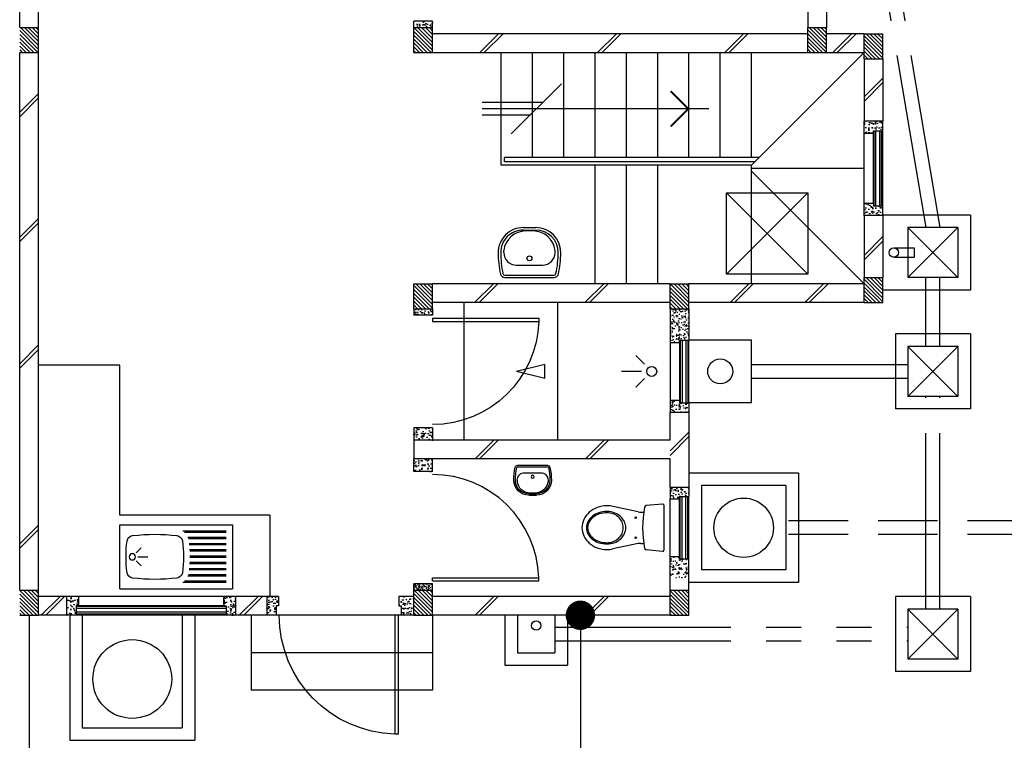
# Model space of a CAD drawing. Header units: millimetres. Extents: x 301 to 1479, y 491 to 1341.
# Tile 124 of 256: x 379.89 to 387.76, y 654.77 to 660.53. Entities that reach past the tile are written whole.
import ezdxf

# ---------------------------------------------------------------- set-up
doc = ezdxf.new("R2010")
doc.units = ezdxf.units.MM
doc.header["$LTSCALE"] = 1.5
doc.header["$MEASUREMENT"] = 0
for name, pattern in [('HIDDEN', [0.375, 0.25, -0.125]), ('HIDDEN2', [4.7625, 3.175, -1.5875]), ('PHANTOM2', [1.25, 0.625, -0.125, 0.125, -0.125, 0.125, -0.125])]:
    doc.linetypes.add(name, pattern=pattern)
for name, color, linetype in [('Blk', 7, 'Continuous'), ('Block', 46, 'Continuous'), ('Boundary Wall', 64, 'Continuous'), ('BULUS', 2, 'Continuous'), ('BWCN', 4, 'Continuous'), ('DIM', 6, 'Continuous'), ('DOOR', 3, 'Continuous'), ('Ele', 8, 'Continuous'), ('HATCH', 7, 'Continuous'), ('Hatch Col. C1 GF Ext.', 84, 'Continuous'), ('Hatch Stub Col', 251, 'Continuous'), ('Kerb', 251, 'Continuous'), ('P. Grease Trap', 64, 'Continuous'), ('P. Gully trap', 42, 'Continuous'), ('Paving Block', 251, 'Continuous'), ('PVC Pipe 110', 69, 'Continuous'), ('PVC RWP 75', 77, 'Continuous'), ('PVC Sewer Pipe 110', 24, 'Continuous'), ('SANIT', 8, 'Continuous'), ('WINDOW', 1, 'Continuous')]:
    doc.layers.add(name, color=color, linetype=linetype)
doc.styles.add('RS1', font='romans.shx', dxfattribs={"width": 0.75, "height": 0.5})
doc.dimstyles.new('Souillac5', dxfattribs={"dimscale": 0.5, "dimtxt": 0.5, "dimasz": 0.47, "dimexe": 0, "dimexo": 1, "dimgap": 0.5, "dimtad": 1, "dimzin": 0, "dimdsep": 46, "dimtxsty": 'RS1', "dimblk": 'DOT', "dimcen": 3, "dimse1": 1, "dimse2": 1, "dimclrd": 6, "dimclre": 6, "dimclrt": 7, "dimaunit": 1, "dimadec": 0, "dimazin": 0, "dimtfac": 1, "dimtofl": 0, "dimtmove": 1, "dimatfit": 3, "dimfxl": 1, "dimtolj": 1, "dimtzin": 0, "dimlwe": -1, "dimarcsym": 0})
pattern_1 = [(50, (388.26804, 127.90737), (0.071726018, -0.0062752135), [0.0075, -0.0825]), (355, (388.26804, 127.90737), (-0.013875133, 0.075219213), [0.006, -0.066]), (100.451444, (388.27402, 127.90685), (0.057850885, 0.068943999), [0.006374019, -0.070114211]), (46.1842, (388.26804, 127.92737), (0.106724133, -0.016551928), [0.01125, -0.12375]), (96.635635, (388.27693, 127.92599), (0.093466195, 0.09741186), [0.009561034, -0.105171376]), (351.184164, (388.26804, 127.92737), (0.093466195, 0.09741186), [0.009, -0.099]), (21, (388.27804, 127.92237), (0.059690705, -0.040261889), [0.0075, -0.0825]), (326, (388.27804, 127.92237), (0.024331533, 0.072515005), [0.006, -0.066]), (71.451445, (388.283015, 127.91902), (0.084022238, 0.032253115), [0.006374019, -0.070114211]), (37.5, (388.26804, 127.907373), (0.0012159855, 0.0332893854), [0, -0.0652, 0, -0.067, 0, -0.06625]), (7.5, (388.26804, 127.907373), (0.0263069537, 0.0394411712), [0, -0.0382, 0, -0.0637, 0, -0.02525]), (327.5, (388.24574, 127.907373), (0.0533822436, -0.0022554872), [0, -0.025, 0, -0.078, 0, -0.1035]), (317.5, (388.23574, 127.907373), (0.058318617, 0.010010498), [0, -0.0325, 0, -0.0518, 0, -0.0735])]
pattern_2 = [(50, (388.26804, 128.10737), (0.071726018, -0.0062752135), [0.0075, -0.0825]), (355, (388.26804, 128.10737), (-0.013875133, 0.075219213), [0.006, -0.066]), (100.451444, (388.27402, 128.10685), (0.057850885, 0.068943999), [0.006374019, -0.070114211]), (46.1842, (388.26804, 128.12737), (0.106724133, -0.016551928), [0.01125, -0.12375]), (96.635635, (388.27693, 128.12599), (0.093466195, 0.09741186), [0.009561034, -0.105171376]), (351.184164, (388.26804, 128.12737), (0.093466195, 0.09741186), [0.009, -0.099]), (21, (388.27804, 128.12237), (0.059690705, -0.040261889), [0.0075, -0.0825]), (326, (388.27804, 128.12237), (0.024331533, 0.072515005), [0.006, -0.066]), (71.451445, (388.283015, 128.11902), (0.084022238, 0.032253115), [0.006374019, -0.070114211]), (37.5, (388.26804, 128.107373), (0.0012159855, 0.0332893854), [0, -0.0652, 0, -0.067, 0, -0.06625]), (7.5, (388.26804, 128.107373), (0.0263069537, 0.0394411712), [0, -0.0382, 0, -0.0637, 0, -0.02525]), (327.5, (388.24574, 128.107373), (0.0533822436, -0.0022554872), [0, -0.025, 0, -0.078, 0, -0.1035]), (317.5, (388.23574, 128.107373), (0.058318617, 0.010010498), [0, -0.0325, 0, -0.0518, 0, -0.0735])]
pattern_3 = [(315, (409.424486, 123.072963), (0.0154679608, 0.0154679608), [])]
pattern_4 = [(50, (388.26804, 128.05737), (0.071726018, -0.0062752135), [0.0075, -0.0825]), (355, (388.26804, 128.05737), (-0.013875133, 0.075219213), [0.006, -0.066]), (100.451444, (388.27402, 128.05685), (0.057850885, 0.068943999), [0.006374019, -0.070114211]), (46.1842, (388.26804, 128.07737), (0.106724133, -0.016551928), [0.01125, -0.12375]), (96.635635, (388.27693, 128.07599), (0.093466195, 0.09741186), [0.009561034, -0.105171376]), (351.184164, (388.26804, 128.07737), (0.093466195, 0.09741186), [0.009, -0.099]), (21, (388.27804, 128.07237), (0.059690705, -0.040261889), [0.0075, -0.0825]), (326, (388.27804, 128.07237), (0.024331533, 0.072515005), [0.006, -0.066]), (71.451445, (388.283015, 128.06902), (0.084022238, 0.032253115), [0.006374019, -0.070114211]), (37.5, (388.26804, 128.057373), (0.0012159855, 0.0332893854), [0, -0.0652, 0, -0.067, 0, -0.06625]), (7.5, (388.26804, 128.057373), (0.0263069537, 0.0394411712), [0, -0.0382, 0, -0.0637, 0, -0.02525]), (327.5, (388.24574, 128.057373), (0.0533822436, -0.0022554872), [0, -0.025, 0, -0.078, 0, -0.1035]), (317.5, (388.23574, 128.057373), (0.058318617, 0.010010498), [0, -0.0325, 0, -0.0518, 0, -0.0735])]
pattern_5 = [(50, (388.36804, 128.25737), (0.071726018, -0.0062752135), [0.0075, -0.0825]), (355, (388.36804, 128.25737), (-0.013875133, 0.075219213), [0.006, -0.066]), (100.451444, (388.37402, 128.25685), (0.057850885, 0.068943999), [0.006374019, -0.070114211]), (46.1842, (388.36804, 128.27737), (0.106724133, -0.016551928), [0.01125, -0.12375]), (96.635635, (388.37693, 128.27599), (0.093466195, 0.09741186), [0.009561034, -0.105171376]), (351.184164, (388.36804, 128.27737), (0.093466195, 0.09741186), [0.009, -0.099]), (21, (388.37804, 128.27237), (0.059690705, -0.040261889), [0.0075, -0.0825]), (326, (388.37804, 128.27237), (0.024331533, 0.072515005), [0.006, -0.066]), (71.451445, (388.383015, 128.26902), (0.084022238, 0.032253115), [0.006374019, -0.070114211]), (37.5, (388.36804, 128.257373), (0.0012159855, 0.0332893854), [0, -0.0652, 0, -0.067, 0, -0.06625]), (7.5, (388.36804, 128.257373), (0.0263069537, 0.0394411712), [0, -0.0382, 0, -0.0637, 0, -0.02525]), (327.5, (388.34574, 128.257373), (0.0533822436, -0.0022554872), [0, -0.025, 0, -0.078, 0, -0.1035]), (317.5, (388.33574, 128.257373), (0.058318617, 0.010010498), [0, -0.0325, 0, -0.0518, 0, -0.0735])]

# ---------------------------------------------------------------- blocks, each defined once
blk = doc.blocks.new('SSBSD90')
at = {"layer": 'Ele'}
for p, q in [((-900, 510), (0, 510)), ((-900, 510), (-900, 0)), ((0, 0), (0, 510)), ((-50, 460), (-395.5, 460)), ((-50, 450), (-382.1, 450)), ((-50, 410), (-354.7, 410)), ((-50, 400), (-351.5, 400)), ((-768.2, 286.8), (-729.3, 325.7)), ((-50, 360), (-345.7, 360)), ((-50, 350), (-344.7, 350)), ((-755, 255), (-675, 255)), ((-50, 310), (-341.6, 310)), ((-50, 300), (-341, 300)), ((-50, 260), (-340, 260)), ((-50, 250), (-340, 250)), ((-768.2, 223.2), (-729.3, 184.3)), ((-50, 160), (-344.7, 160)), ((-50, 200), (-341.6, 200)), ((-50, 210), (-341, 210)), ((-50, 100), (-354.7, 100)), ((-50, 110), (-351.5, 110)), ((-50, 150), (-345.7, 150)), ((-900, 0), (0, 0)), ((-50, 50), (-395.5, 50)), ((-50, 60), (-382.1, 60))]:
    blk.add_line(p, q, dxfattribs=at)
blk.add_circle((-800, 255), 25, dxfattribs=at)
for centre, radius, start, end in [((-791.6, 375.1), 50, 96.57699, 172.01642), ((-620, -1113.3), 1548.3, 83.42301, 96.57699), ((-448.4, 375.1), 50, 7.98358, 83.42301), ((65, 255), 915, 172.01642, 187.98358), ((-1305, 255), 915, 352.01642, 7.98358), ((-791.6, 134.9), 50, 187.98358, 263.42301), ((-620, 1623.3), 1548.3, 263.42301, 276.57699), ((-448.4, 134.9), 50, 276.57699, 352.01642)]:
    blk.add_arc(centre, radius, start, end, dxfattribs=at)
blk = doc.blocks.new('WC')
at = {"layer": 'SANIT'}
for p, q in [((-179.1, 0), (179.1, 0)), ((-189, -10.9), (-177.5, -141.5)), ((189, -10.9), (177.5, -141.5)), ((-127.2, -205.2), (-170.1, -407.8)), ((-125, -184.5), (-125, -161.4)), ((125, -184.5), (125, -161.4)), ((127.2, -205.2), (170.1, -407.8))]:
    blk.add_line(p, q, dxfattribs=at)
for points in [[(130, -455, 0.086378), (119.8, -396.7, 0.092622), (91.9, -348.9, 0.103078), (48.8, -316.1, 0.111925), (0, -305, 0.111925), (-48.8, -316.1, 0.103078), (-91.9, -348.9, 0.092622), (-119.8, -396.7, 0.086378), (-130, -455, 0.086378)], [(120, -455, 0.091554), (110.7, -404.8, 0.095342), (84.9, -363.1, 0.101238), (45.4, -334.7, 0.105842), (0, -325, 0.105842), (-45.4, -334.7, 0.101238), (-84.9, -363.1, 0.095342), (-110.7, -404.8, 0.091554), (-120, -455, 0.091554)], [(-175, -455, 0.087147), (-161.4, -532.7, 0.093047), (-123.7, -596.4, 0.102819), (-65.8, -640.2, 0.110985), (0, -655, 0.110985), (65.8, -640.2, 0.102819), (123.7, -596.4, 0.093047), (161.4, -532.7, 0.087147), (175, -455, 0.052217), (170.1, -407.8, 0.093047)], [(-170.1, -407.8, 0.052217), (-175, -455, 0.087147)], [(-130, -455, 0.079027), (-119.7, -519.8, 0.088191), (-91.9, -571.7, 0.105253), (-48.1, -608.1, 0.121599), (0, -620, 0.121599), (48.1, -608.1, 0.105253), (91.9, -571.7, 0.088191), (119.7, -519.8, 0.079027), (130, -455, 0.079027)], [(-120, -455, 0.077736), (-110.5, -515.9, 0.087342), (-84.9, -564.6, 0.105569), (-44.3, -598.9, 0.12344), (0, -610, 0.12344), (44.3, -598.9, 0.105569), (84.9, -564.6, 0.087342), (110.5, -515.9, 0.077736), (120, -455, 0.077736)]]:
    blk.add_lwpolyline(points, format="xyb", dxfattribs=at)
for centre in [(-80, -225), (80, -225)]:
    blk.add_circle(centre, 6, dxfattribs=at)
for centre, radius, start, end in [((-179.1, -10), 10, 90, 185.04245), ((179.1, -10), 10, 354.95755, 90), ((-162.6, -140.2), 15, 185.04245, 259.60796), ((0, 746.3), 916.3, 259.60796, 280.39204), ((162.6, -140.2), 15, 280.39204, 354.95755), ((-225, -184.5), 100, 348.04369, 0), ((225, -184.5), 100, 180, 191.95631)]:
    blk.add_arc(centre, radius, start, end, dxfattribs=at)
blk = doc.blocks.new('Wh1')
at = {"layer": 'SANIT'}
for p, q in [((197.3, 0), (-197.3, 0)), ((197.3, -20), (-197.3, -20)), ((105, -100), (-105, -100)), ((-205, -200), (-205, -217.2)), ((205, -200), (205, -217.2)), ((50, -380), (-50, -380)), ((-30.2, -372.6), (30.2, -372.6)), ((50, -400), (-50, -400))]:
    blk.add_line(p, q, dxfattribs=at)
blk.add_circle((0, -153.8), 20, dxfattribs=at)
for centre, radius, start, end in [((0, -200), 250, 180, 180), ((0, -200), 250, 0, 0), ((-197.3, -35), 35, 90, 167.77757), ((197.3, -35), 35, 12.22243, 90), ((567.1, -200.6), 817.1, 167.77757, 179.95982), ((567.1, -200.6), 797.1, 167.77757, 179.95982), ((-197.3, -35), 15, 90, 167.77757), ((197.3, -35), 15, 12.22243, 90), ((-567.1, -200.6), 797.1, 0.04018, 12.22243), ((-567.1, -200.6), 817.1, 0.04018, 12.22243), ((-105, -200), 100, 90, 180), ((105, -200), 100, 0, 90), ((-50, -200), 200, 180, 270), ((-50, -200), 180, 180, 270), ((-30.2, -196.6), 176, 186.70755, 270.01296), ((30.2, -196.6), 176, 269.98704, 353.29245), ((50, -200), 180, 270, 0), ((50, -200), 200, 270, 0)]:
    blk.add_arc(centre, radius, start, end, dxfattribs=at)
blk = doc.blocks.new('Dr900')
at = {"layer": 'DOOR'}
for p, q in [((-50, 0), (-50, 850)), ((-25, 850), (-50, 850)), ((-25, 0), (-25, 850)), ((-25, 0), (-50, 0))]:
    blk.add_line(p, q, dxfattribs=at)
blk.add_arc((-24.3, -0.3), 850.7, 91.72797, 179.98222, dxfattribs=at)
blk = doc.blocks.new('Dr1000')
at = {"layer": 'DOOR'}
for p, q in [((-50, 0), (-50, 950)), ((-25, 950), (-50, 950)), ((-25, 0), (-25, 950)), ((-25, 0), (-50, 0))]:
    blk.add_line(p, q, dxfattribs=at)
blk.add_arc((-24.4, -0.2), 950.6, 91.54201, 179.98579, dxfattribs=at)
blk = doc.blocks.new('SSSU-D2')
at = {"layer": 'HATCH'}
h = blk.add_hatch(dxfattribs=at)
h.set_pattern_fill('ANSI31', color=256, scale=0.175, angle=630)
h.set_pattern_definition([(315, (-162.234888, -1.068587), (0.0154679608, 0.0154679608), [])])
h.paths.add_polyline_path([(-3.15, -3.1), (-3.3, -3.1), (-3.3, -3.3), (-3.15, -3.3)])
h = blk.add_hatch(dxfattribs=at)
h.set_pattern_fill('ANSI31', color=256, scale=0.175, angle=630)
h.set_pattern_definition([(315, (-165.384888, -1.068587), (0.0154679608, 0.0154679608), [])])
h.paths.add_polyline_path([(0, -3.1), (-0.15, -3.1), (-0.15, -3.3), (0, -3.3)])
h = blk.add_hatch(dxfattribs=at)
h.set_pattern_fill('ANSI31', color=256, scale=0.175, angle=630)
h.set_pattern_definition([(315, (-165.834888, -1.018587), (0.0154679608, 0.0154679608), [])])
h.paths.add_polyline_path([(0.45, -3.15), (0.3, -3.15), (0.3, -3.35), (0.45, -3.35)])
h = blk.add_hatch(dxfattribs=at)
h.set_pattern_fill('ANSI31', color=256, scale=0.175, angle=630)
h.set_pattern_definition([(315, (-165.834888, 0.931413), (0.0154679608, 0.0154679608), [])])
h.paths.add_polyline_path([(0.45, -5.1), (0.3, -5.1), (0.3, -5.3), (0.45, -5.3)])
h = blk.add_hatch(dxfattribs=at)
h.set_pattern_fill('ANSI31', color=256, scale=0.175, angle=630)
h.set_pattern_definition([(315, (-162.234888, 0.981413), (0.0154679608, 0.0154679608), [])])
h.paths.add_polyline_path([(-3.15, -5.15), (-3.3, -5.15), (-3.3, -5.35), (-3.15, -5.35)])
h = blk.add_hatch(dxfattribs=at)
h.set_pattern_fill('ANSI31', color=256, scale=0.175, angle=630)
h.set_pattern_definition([(315, (-164.284888, 0.981413), (0.0154679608, 0.0154679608), [])])
h.paths.add_polyline_path([(-1.1, -5.15), (-1.25, -5.15), (-1.25, -5.35), (-1.1, -5.35)])
at = {"layer": 'Hatch Col. C1 GF Ext.'}
h = blk.add_hatch(dxfattribs=at)
h.set_pattern_fill('ANSI31', color=256, scale=0.175, angle=-90)
h.set_pattern_definition([(315, (409.424486, 122.722963), (0.0154679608, 0.0154679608), [])])
h.paths.add_polyline_path([(-6.3, -3.1), (-6.45, -3.1), (-6.45, -3.3), (-6.3, -3.3)])
h = blk.add_hatch(dxfattribs=at)
h.set_pattern_fill('ANSI31', color=256, scale=0.175, angle=-90)
h.set_pattern_definition(pattern_3)
h.paths.add_polyline_path([(-6.3, -7.6), (-6.45, -7.6), (-6.45, -7.8), (-6.3, -7.8)])
h = blk.add_hatch(dxfattribs=at)
h.set_pattern_fill('ANSI31', color=256, scale=0.175, angle=-90)
h.set_pattern_definition(pattern_3)
h.paths.add_polyline_path([(-3.15, -7.6), (-3.3, -7.6), (-3.3, -7.8), (-3.15, -7.8)])
h = blk.add_hatch(dxfattribs=at)
h.set_pattern_fill('ANSI31', color=256, scale=0.175, angle=-90)
h.set_pattern_definition(pattern_3)
h.paths.add_polyline_path([(-1.1, -7.6), (-1.25, -7.6), (-1.25, -7.8), (-1.1, -7.8)])
at = {"layer": 'Hatch Stub Col', "linetype": 'ByBlock'}
h = blk.add_hatch(dxfattribs=at)
h.set_pattern_fill('AR-CONC', color=256, scale=0.01, angle=720)
h.set_pattern_definition(pattern_1)
h.paths.add_polyline_path([(-3.3, -3.1), (-3.15, -3.1), (-3.15, -3.05), (-3.3, -3.05)])
h = blk.add_hatch(dxfattribs=at)
h.set_pattern_fill('AR-CONC', color=256, scale=0.01, angle=720)
h.set_pattern_definition(pattern_1)
h.paths.add_polyline_path([(0.3, -3.945), (0.375, -3.945), (0.375, -3.925), (0.45, -3.925), (0.45, -3.85), (0.3, -3.85)])
h = blk.add_hatch(dxfattribs=at)
h.set_pattern_fill('AR-CONC', color=256, scale=0.01, angle=720)
h.set_pattern_definition(pattern_1)
h.paths.add_polyline_path([(0.3, -4.6), (0.45, -4.6), (0.45, -4.525), (0.375, -4.525), (0.375, -4.505), (0.3, -4.505)])
h = blk.add_hatch(dxfattribs=at)
h.set_pattern_fill('AR-CONC', color=256, scale=0.01, angle=720)
h.set_pattern_definition([(50, (388.26804, 127.88237), (0.071726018, -0.0062752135), [0.0075, -0.0825]), (355, (388.26804, 127.88237), (-0.013875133, 0.075219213), [0.006, -0.066]), (100.451444, (388.27402, 127.88185), (0.057850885, 0.068943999), [0.006374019, -0.070114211]), (46.1842, (388.26804, 127.90237), (0.106724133, -0.016551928), [0.01125, -0.12375]), (96.635635, (388.27693, 127.90099), (0.093466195, 0.09741186), [0.009561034, -0.105171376]), (351.184164, (388.26804, 127.90237), (0.093466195, 0.09741186), [0.009, -0.099]), (21, (388.27804, 127.89737), (0.059690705, -0.040261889), [0.0075, -0.0825]), (326, (388.27804, 127.89737), (0.024331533, 0.072515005), [0.006, -0.066]), (71.451445, (388.283015, 127.89402), (0.084022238, 0.032253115), [0.006374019, -0.070114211]), (37.5, (388.26804, 127.882373), (0.0012159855, 0.0332893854), [0, -0.0652, 0, -0.067, 0, -0.06625]), (7.5, (388.26804, 127.882373), (0.0263069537, 0.0394411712), [0, -0.0382, 0, -0.0637, 0, -0.02525]), (327.5, (388.24574, 127.882373), (0.0533822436, -0.0022554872), [0, -0.025, 0, -0.078, 0, -0.1035]), (317.5, (388.23574, 127.882373), (0.058318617, 0.010010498), [0, -0.0325, 0, -0.0518, 0, -0.0735])])
h.paths.add_polyline_path([(-3.3, -5.4), (-3.15, -5.4), (-3.15, -5.35), (-3.3, -5.35)])
h = blk.add_hatch(dxfattribs=at)
h.set_pattern_fill('AR-CONC', color=256, scale=0.01, angle=720)
h.set_pattern_definition([(50, (427.250647, 13.222633), (0.071726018, -0.0062752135), [0.0075, -0.0825]), (355, (427.25065, 13.22263), (-0.013875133, 0.075219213), [0.006, -0.066]), (100.451444, (427.256624, 13.22211), (0.057850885, 0.068943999), [0.006374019, -0.070114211]), (46.1842, (427.25065, 13.24263), (0.106724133, -0.016551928), [0.01125, -0.12375]), (96.635635, (427.25954, 13.24125), (0.093466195, 0.09741186), [0.009561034, -0.105171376]), (351.184164, (427.25065, 13.24263), (0.093466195, 0.09741186), [0.009, -0.099]), (21, (427.260647, 13.237633), (0.059690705, -0.040261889), [0.0075, -0.0825]), (326, (427.26065, 13.23763), (0.024331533, 0.072515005), [0.006, -0.066]), (71.451445, (427.26562, 13.23428), (0.084022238, 0.032253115), [0.006374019, -0.070114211]), (37.5, (427.250647, 13.222633), (0.0012159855, 0.0332893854), [0, -0.0652, 0, -0.067, 0, -0.06625]), (7.5, (427.250647, 13.222633), (0.0263069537, 0.0394411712), [0, -0.0382, 0, -0.0637, 0, -0.02525]), (327.5, (427.228347, 13.222633), (0.0533822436, -0.0022554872), [0, -0.025, 0, -0.078, 0, -0.1035]), (317.5, (427.218347, 13.222633), (0.058318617, 0.010010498), [0, -0.0325, 0, -0.0518, 0, -0.0735])])
h.paths.add_polyline_path([(-1.25, -5.62), (-1.175, -5.62), (-1.175, -5.6), (-1.1, -5.6), (-1.1, -5.35), (-1.25, -5.35)])
h = blk.add_hatch(dxfattribs=at)
h.set_pattern_fill('AR-CONC', color=256, scale=0.01, angle=720)
h.set_pattern_definition([(50, (388.26804, 128.05737), (0.071726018, -0.0062752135), [0.0075, -0.0825]), (355, (388.26804, 128.05737), (-0.013875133, 0.075219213), [0.006, -0.066]), (100.451444, (388.27402, 128.05685), (0.057850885, 0.068943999), [0.006374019, -0.070114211]), (46.1842, (388.26804, 128.07737), (0.106724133, -0.016551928), [0.01125, -0.12375]), (96.635635, (388.27693, 128.07599), (0.093466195, 0.09741186), [0.009561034, -0.105171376]), (351.184164, (388.26804, 128.07737), (0.093466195, 0.09741186), [0.009, -0.099]), (21, (388.27804, 128.07237), (0.059690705, -0.040261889), [0.0075, -0.0825]), (326, (388.27804, 128.07237), (0.024331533, 0.072515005), [0.006, -0.066]), (71.451445, (388.283015, 128.06902), (0.084022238, 0.032253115), [0.006374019, -0.070114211]), (37.5, (388.26804, 128.057373), (0.0012159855, 0.0332893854), [0, -0.0652, 0, -0.067, 0, -0.06625]), (7.5, (388.26804, 128.057373), (0.0263069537, 0.0394411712), [0, -0.0382, 0, -0.0637, 0, -0.02525]), (327.5, (388.24574, 128.057373), (0.0533822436, -0.0022554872), [0, -0.025, 0, -0.078, 0, -0.1035]), (317.5, (388.23574, 128.057373), (0.058318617, 0.010010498), [0, -0.0325, 0, -0.0518, 0, -0.0735])])
h.paths.add_polyline_path([(-1.175, -6.1), (-1.175, -6.08), (-1.25, -6.08), (-1.25, -6.175), (-1.1, -6.175), (-1.1, -6.1)])
h = blk.add_hatch(dxfattribs=at)
h.set_pattern_fill('AR-CONC', color=256, scale=0.01, angle=720)
h.set_pattern_definition(pattern_4)
h.paths.add_polyline_path([(-3.3, -6.3), (-3.3, -6.4), (-3.15, -6.4), (-3.15, -6.3)])
h = blk.add_hatch(dxfattribs=at)
h.set_pattern_fill('AR-CONC', color=256, scale=0.01, angle=720)
h.set_pattern_definition(pattern_4)
h.paths.add_polyline_path([(-3.3, -6.65), (-3.3, -6.55), (-3.15, -6.55), (-3.15, -6.65)])
h = blk.add_hatch(dxfattribs=at)
h.set_pattern_fill('AR-CONC', color=256, scale=0.01, angle=720)
h.set_pattern_definition(pattern_2)
h.paths.add_polyline_path([(-1.25, -6.775), (-1.25, -6.87), (-1.175, -6.87), (-1.175, -6.85), (-1.1, -6.85), (-1.1, -6.775)])
h = blk.add_hatch(dxfattribs=at)
h.set_pattern_fill('AR-CONC', color=256, scale=0.01, angle=720)
h.set_pattern_definition(pattern_2)
h.paths.add_polyline_path([(-1.175, -7.35), (-1.175, -7.33), (-1.25, -7.33), (-1.25, -7.5), (-1.1, -7.5), (-1.1, -7.35)])
h = blk.add_hatch(dxfattribs=at)
h.set_pattern_fill('AR-CONC', color=256, scale=0.005, angle=720)
h.set_pattern_definition([(50, (388.26804, 128.257373), (0.0358630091, -0.0031376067), [0.00375, -0.04125]), (355, (388.26804, 128.257373), (-0.0069375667, 0.0376096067), [0.003, -0.033]), (100.451444, (388.27103, 128.25711), (0.0289254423, 0.0344719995), [0.0031870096, -0.0350571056]), (46.1842, (388.26804, 128.267373), (0.0533620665, -0.008275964), [0.005625, -0.061875]), (96.635635, (388.27249, 128.266683), (0.046733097, 0.04870593), [0.004780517, -0.052585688]), (351.184164, (388.26804, 128.267373), (0.046733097, 0.04870593), [0.0045, -0.0495]), (21, (388.27304, 128.264873), (0.0298453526, -0.0201309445), [0.00375, -0.04125]), (326, (388.27304, 128.264873), (0.0121657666, 0.0362575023), [0.003, -0.033]), (71.451445, (388.275528, 128.263195), (0.0420111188, 0.0161265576), [0.0031870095, -0.0350571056]), (37.5, (388.268041, 128.257373), (0.00060799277, 0.0166446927), [0, -0.0326, 0, -0.0335, 0, -0.033125]), (7.5, (388.268041, 128.257373), (0.0131534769, 0.0197205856), [0, -0.0191, 0, -0.03185, 0, -0.012625]), (327.5, (388.256891, 128.257373), (0.0266911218, -0.0011277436), [0, -0.0125, 0, -0.039, 0, -0.05175]), (317.5, (388.25189, 128.257373), (0.0291593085, 0.0050052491), [0, -0.01625, 0, -0.0259, 0, -0.03675])])
h.paths.add_polyline_path([(-3.3, -7.55), (-3.3, -7.6), (-3.15, -7.6), (-3.15, -7.55)])
h = blk.add_hatch(dxfattribs=at)
h.set_pattern_fill('AR-CONC', color=256, scale=0.01, angle=720)
h.set_pattern_definition(pattern_5)
h.paths.add_polyline_path([(-6.0746, -7.8), (-5.9996, -7.8), (-5.9996, -7.725), (-5.9796, -7.725), (-5.9796, -7.65), (-6.0746, -7.65)])
h = blk.add_hatch(dxfattribs=at)
h.set_pattern_fill('AR-CONC', color=256, scale=0.01, angle=720)
h.set_pattern_definition(pattern_5)
h.paths.add_polyline_path([(-4.8196, -7.725), (-4.7996, -7.725), (-4.7996, -7.8), (-4.7246, -7.8), (-4.7246, -7.65), (-4.8196, -7.65)])
h = blk.add_hatch(dxfattribs=at)
h.set_pattern_fill('AR-CONC', color=256, scale=0.01, angle=720)
h.set_pattern_definition([(50, (388.41804, 128.25737), (0.071726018, -0.0062752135), [0.0075, -0.0825]), (355, (388.41804, 128.25737), (-0.013875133, 0.075219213), [0.006, -0.066]), (100.451444, (388.42402, 128.25685), (0.057850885, 0.068943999), [0.006374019, -0.070114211]), (46.1842, (388.41804, 128.27737), (0.106724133, -0.016551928), [0.01125, -0.12375]), (96.635635, (388.42693, 128.27599), (0.093466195, 0.09741186), [0.009561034, -0.105171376]), (351.184164, (388.41804, 128.27737), (0.093466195, 0.09741186), [0.009, -0.099]), (21, (388.42804, 128.27237), (0.059690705, -0.040261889), [0.0075, -0.0825]), (326, (388.42804, 128.27237), (0.024331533, 0.072515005), [0.006, -0.066]), (71.451445, (388.433015, 128.26902), (0.084022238, 0.032253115), [0.006374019, -0.070114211]), (37.5, (388.41804, 128.257373), (0.0012159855, 0.0332893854), [0, -0.0652, 0, -0.067, 0, -0.06625]), (7.5, (388.41804, 128.257373), (0.0263069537, 0.0394411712), [0, -0.0382, 0, -0.0637, 0, -0.02525]), (327.5, (388.39574, 128.257373), (0.0533822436, -0.0022554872), [0, -0.025, 0, -0.078, 0, -0.1035]), (317.5, (388.38574, 128.257373), (0.058318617, 0.010010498), [0, -0.0325, 0, -0.0518, 0, -0.0735])])
h.paths.add_polyline_path([(-4.475, -7.8), (-4.4, -7.8), (-4.4, -7.725), (-4.38, -7.725), (-4.38, -7.65), (-4.475, -7.65)])
h = blk.add_hatch(dxfattribs=at)
h.set_pattern_fill('AR-CONC', color=256, scale=0.01, angle=720)
h.set_pattern_definition([(50, (388.26804, 128.25737), (0.071726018, -0.0062752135), [0.0075, -0.0825]), (355, (388.26804, 128.25737), (-0.013875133, 0.075219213), [0.006, -0.066]), (100.451444, (388.27402, 128.25685), (0.057850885, 0.068943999), [0.006374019, -0.070114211]), (46.1842, (388.26804, 128.27737), (0.106724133, -0.016551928), [0.01125, -0.12375]), (96.635635, (388.27693, 128.27599), (0.093466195, 0.09741186), [0.009561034, -0.105171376]), (351.184164, (388.26804, 128.27737), (0.093466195, 0.09741186), [0.009, -0.099]), (21, (388.27804, 128.27237), (0.059690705, -0.040261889), [0.0075, -0.0825]), (326, (388.27804, 128.27237), (0.024331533, 0.072515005), [0.006, -0.066]), (71.451445, (388.283015, 128.26902), (0.084022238, 0.032253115), [0.006374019, -0.070114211]), (37.5, (388.26804, 128.257373), (0.0012159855, 0.0332893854), [0, -0.0652, 0, -0.067, 0, -0.06625]), (7.5, (388.26804, 128.257373), (0.0263069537, 0.0394411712), [0, -0.0382, 0, -0.0637, 0, -0.02525]), (327.5, (388.24574, 128.257373), (0.0533822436, -0.0022554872), [0, -0.025, 0, -0.078, 0, -0.1035]), (317.5, (388.23574, 128.257373), (0.058318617, 0.010010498), [0, -0.0325, 0, -0.0518, 0, -0.0735])])
h.paths.add_polyline_path([(-3.4, -7.8), (-3.3, -7.8), (-3.3, -7.65), (-3.42, -7.65), (-3.42, -7.725), (-3.4, -7.725)])
at = {"layer": 'Block', "linetype": 'ByBlock'}
for p, q in [((0, 0), (0, -3.1)), ((-0.15, -0.15), (-0.15, -3.1)), ((-6.45, -3.1), (-6.45, -1.3)), ((-6.3, -3.1), (-6.3, -1.3)), ((-0.15, -3.15), (-3.15, -3.15)), ((0.3, -3.15), (0, -3.15)), ((-6.45, -7.6), (-6.45, -3.3)), ((-6.3, -7.6), (-6.3, -3.3)), ((-3.15, -3.3), (-0.15, -3.3)), ((0, -3.3), (0.3, -3.3)), ((0.3, -3.35), (0.3, -3.85)), ((0.45, -3.35), (0.45, -3.85)), ((0.3, -4.6), (0.3, -5.1)), ((0.45, -4.6), (0.45, -5.1)), ((-1.25, -5.15), (-3.15, -5.15)), ((0.3, -5.15), (-1.1, -5.15)), ((-1.25, -5.3), (-3.15, -5.3)), ((0.3, -5.3), (-1.1, -5.3)), ((-1.25, -6.4), (-1.25, -6.175)), ((-1.1, -6.175), (-1.1, -6.775)), ((-1.25, -6.4), (-3.3, -6.4)), ((-3.3, -6.4), (-3.3, -6.55)), ((-1.25, -6.55), (-3.3, -6.55)), ((-1.25, -6.775), (-1.25, -6.55)), ((-6.0746, -7.65), (-6.3, -7.65)), ((-4.475, -7.65), (-4.7246, -7.65)), ((-1.25, -7.65), (-3.15, -7.65)), ((-6.0746, -7.8), (-6.3, -7.8)), ((-4.475, -7.8), (-4.7246, -7.8)), ((-1.25, -7.8), (-3.15, -7.8))]:
    blk.add_line(p, q, dxfattribs=at)
at = {"layer": 'Block'}
blk.add_circle((-0.6625, -7.1), 0.2375, dxfattribs=at)
at = {"layer": 'Boundary Wall', "linetype": 'ByBlock'}
blk.add_line((-6.375, -7.8), (-6.375, -9.355), dxfattribs=at)
at = {"layer": 'BULUS', "linetype": 'ByBlock'}
for p, q in [((-2.575, -4.1754), (-2.575, -4.1404)), ((-0.54, -4.1404), (-2.575, -4.1404)), ((-0.575, -4.1754), (-2.575, -4.1754))]:
    blk.add_line(p, q, dxfattribs=at)
at = {"layer": 'BWCN'}
for p, q in [((-3.15, -3.05), (-3.3, -3.05)), ((-3.3, -3.1), (-3.3, -3.05)), ((-3.15, -3.1), (-3.15, -3.05)), ((-6.45, -3.1), (-6.3, -3.1)), ((-6.3, -3.3), (-6.3, -3.1)), ((-3.3, -3.1), (-3.15, -3.1)), ((-3.3, -3.3), (-3.3, -3.1)), ((-3.15, -3.3), (-3.15, -3.1)), ((-0.15, -3.1), (0, -3.1)), ((-0.15, -3.3), (-0.15, -3.1)), ((0, -3.3), (0, -3.1)), ((0.3, -3.15), (0.45, -3.15)), ((0.3, -3.35), (0.3, -3.15)), ((0.45, -3.35), (0.45, -3.15)), ((-6.45, -3.3), (-6.3, -3.3)), ((-3.3, -3.3), (-3.15, -3.3)), ((-0.15, -3.3), (0, -3.3)), ((0.3, -3.35), (0.45, -3.35)), ((0.3, -3.945), (0.3, -3.85)), ((0.45, -3.925), (0.45, -3.85)), ((0.375, -3.925), (0.45, -3.925)), ((0.375, -3.945), (0.375, -3.925)), ((0.3, -3.945), (0.375, -3.945)), ((0.3, -4.505), (0.375, -4.505)), ((0.3, -4.6), (0.3, -4.505)), ((0.375, -4.505), (0.375, -4.525)), ((0.375, -4.525), (0.45, -4.525)), ((0.45, -4.6), (0.45, -4.525)), ((0.3, -5.1), (0.45, -5.1)), ((0.3, -5.3), (0.3, -5.1)), ((0.45, -5.3), (0.45, -5.1)), ((-3.3, -5.15), (-3.15, -5.15)), ((-3.3, -5.35), (-3.3, -5.15)), ((-3.15, -5.35), (-3.15, -5.15)), ((-1.25, -5.15), (-1.1, -5.15)), ((-1.25, -5.35), (-1.25, -5.15)), ((-1.1, -5.35), (-1.1, -5.15)), ((-3.3, -5.35), (-3.15, -5.35)), ((-3.3, -5.35), (-3.3, -5.4)), ((-3.15, -5.35), (-3.15, -5.4)), ((-1.25, -5.35), (-1.1, -5.35)), ((-1.25, -5.35), (-1.25, -5.62)), ((-1.1, -5.35), (-1.1, -5.6)), ((0.3, -5.3), (0.45, -5.3)), ((-3.15, -5.4), (-3.3, -5.4)), ((-1.25, -5.62), (-1.175, -5.62)), ((-1.175, -5.6), (-1.1, -5.6)), ((-1.175, -5.62), (-1.175, -5.6)), ((-1.25, -6.08), (-1.25, -6.175)), ((-1.25, -6.08), (-1.175, -6.08)), ((-1.175, -6.08), (-1.175, -6.1)), ((-1.175, -6.1), (-1.1, -6.1)), ((-1.1, -6.1), (-1.1, -6.175)), ((-1.25, -6.175), (-1.1, -6.175)), ((-3.15, -6.3), (-3.3, -6.3)), ((-3.3, -6.3), (-3.3, -6.4)), ((-3.15, -6.3), (-3.15, -6.4)), ((-3.3, -6.65), (-3.3, -6.55)), ((-3.15, -6.65), (-3.15, -6.55)), ((-3.15, -6.65), (-3.3, -6.65)), ((-1.25, -6.775), (-1.25, -6.87)), ((-1.25, -6.775), (-1.1, -6.775)), ((-1.1, -6.775), (-1.1, -6.85)), ((-1.25, -6.87), (-1.175, -6.87)), ((-1.175, -6.85), (-1.1, -6.85)), ((-1.175, -6.87), (-1.175, -6.85)), ((-1.25, -7.33), (-1.175, -7.33)), ((-1.25, -7.6), (-1.25, -7.33)), ((-1.175, -7.33), (-1.175, -7.35)), ((-1.175, -7.35), (-1.1, -7.35)), ((-1.1, -7.6), (-1.1, -7.35)), ((-3.15, -7.55), (-3.3, -7.55)), ((-3.3, -7.6), (-3.3, -7.55)), ((-3.15, -7.6), (-3.15, -7.55)), ((-6.45, -7.6), (-6.3, -7.6)), ((-6.3, -7.8), (-6.3, -7.6)), ((-3.3, -7.6), (-3.15, -7.6)), ((-3.3, -7.8), (-3.3, -7.6)), ((-3.15, -7.8), (-3.15, -7.6)), ((-1.25, -7.6), (-1.1, -7.6)), ((-1.25, -7.8), (-1.25, -7.6)), ((-1.1, -7.8), (-1.1, -7.6)), ((-6.0746, -7.65), (-6.0746, -7.8)), ((-5.9796, -7.65), (-6.0746, -7.65)), ((-5.9796, -7.65), (-5.9796, -7.725)), ((-4.8196, -7.65), (-4.8196, -7.725)), ((-4.7246, -7.65), (-4.8196, -7.65)), ((-4.7246, -7.65), (-4.7246, -7.8)), ((-4.38, -7.65), (-4.475, -7.65)), ((-4.475, -7.65), (-4.475, -7.8)), ((-4.38, -7.65), (-4.38, -7.725)), ((-3.3, -7.65), (-3.42, -7.65)), ((-3.42, -7.65), (-3.42, -7.725)), ((-5.9996, -7.725), (-5.9996, -7.8)), ((-5.9796, -7.725), (-5.9996, -7.725)), ((-4.8196, -7.725), (-4.7996, -7.725)), ((-4.7996, -7.725), (-4.7996, -7.8)), ((-4.4, -7.725), (-4.4, -7.8)), ((-4.38, -7.725), (-4.4, -7.725)), ((-3.42, -7.725), (-3.4, -7.725)), ((-3.4, -7.725), (-3.4, -7.8)), ((-6.45, -7.8), (-6.3, -7.8)), ((-5.9996, -7.8), (-6.0746, -7.8)), ((-4.7246, -7.8), (-4.7996, -7.8)), ((-4.4, -7.8), (-4.475, -7.8)), ((-3.3, -7.8), (-3.4, -7.8)), ((-3.3, -7.8), (-3.15, -7.8)), ((-1.25, -7.8), (-1.1, -7.8))]:
    blk.add_line(p, q, dxfattribs=at)
at = {"layer": 'BWCN', "linetype": 'ByBlock'}
for p, q in [((0.45, -3.85), (0.3, -3.85)), ((0.3, -4.6), (0.45, -4.6))]:
    blk.add_line(p, q, dxfattribs=at)
at = {"layer": 'Ele'}
for p, q in [((-2.6, -4.2), (-2.6, -3.3)), ((-2.35, -4.1404), (-2.35, -3.3)), ((-2.1, -4.1404), (-2.1, -3.3)), ((-1.85, -4.1404), (-1.85, -3.3)), ((-1.6, -4.1404), (-1.6, -3.3)), ((-1.35, -4.1404), (-1.35, -3.3)), ((-1.1, -4.1404), (-1.1, -3.3)), ((-0.85, -4.1404), (-0.85, -3.3)), ((-0.6, -4.1404), (-0.6, -3.3)), ((-2.1201, -3.55), (-2.5201, -3.95)), ((-2.2701, -3.7), (-2.7528, -3.7)), ((-0.9409, -3.75), (-2.7528, -3.75)), ((-2.3701, -3.8), (-2.7528, -3.8)), ((0.38, -4.525), (0.38, -3.925)), ((0.44, -4.525), (0.44, -3.925)), ((0.45, -4.525), (0.45, -3.925)), ((0.3, -4.505), (0.3, -3.945)), ((0.375, -4.505), (0.375, -3.945)), ((-0.6, -4.2), (-2.6, -4.2)), ((-1.85, -5.15), (-1.85, -4.2)), ((-1.6, -5.15), (-1.6, -4.2)), ((-1.35, -5.15), (-1.35, -4.2)), ((-2.9, -5.3), (-2.9, -6.4)), ((-2.15, -5.3), (-2.15, -6.4)), ((-1.25, -5.62), (-1.25, -6.08)), ((-1.175, -5.62), (-1.175, -6.08)), ((-1.17, -5.6), (-1.17, -6.1)), ((-1.11, -5.6), (-1.11, -6.1)), ((-1.1, -6.1), (-1.1, -5.6)), ((-1.4545, -5.7933), (-1.5246, -5.7232)), ((-5.65, -5.8), (-6.3, -5.8)), ((-5.65, -7), (-5.65, -5.8)), ((-1.478, -5.85), (-1.6391, -5.85)), ((-1.4545, -5.9067), (-1.5246, -5.9768)), ((-1.25, -7.33), (-1.25, -6.87)), ((-1.175, -7.33), (-1.175, -6.87)), ((-1.17, -7.35), (-1.17, -6.85)), ((-1.11, -7.35), (-1.11, -6.85)), ((-1.1, -7.35), (-1.1, -6.85)), ((-4.4505, -7), (-5.65, -7)), ((-4.4505, -7), (-4.4505, -7.65)), ((-4.8196, -7.65), (-5.9796, -7.65)), ((-4.7996, -7.73), (-5.9996, -7.73)), ((-4.7996, -7.79), (-5.9996, -7.79)), ((-4.8196, -7.725), (-5.9796, -7.725)), ((-4.7996, -7.8), (-5.9996, -7.8)), ((-4.6, -7.8), (-4.6, -8.4)), ((-3.4, -7.8), (-4.4, -7.8)), ((-3.15, -7.8), (-3.15, -8.4)), ((-3.15, -8.1), (-4.6, -8.1)), ((-3.15, -8.4), (-4.6, -8.4))]:
    blk.add_line(p, q, dxfattribs=at)
at = {"layer": 'Ele', "linetype": 'HIDDEN', "ltscale": 10}
for p, q in [((0.3, -3.3), (-0.6, -4.2)), ((-0.6, -5.15), (-0.6, -4.2)), ((-0.6, -4.225), (0.3, -4.225)), ((0.3, -5.15), (-0.6, -4.25))]:
    blk.add_line(p, q, dxfattribs=at)
at = {"layer": 'Ele', "const_width": 0.015}
blk.add_lwpolyline([(-1.2465, -3.8914), (-1.1051, -3.75), (-1.2465, -3.6086)], dxfattribs=at)
at = {"layer": 'Ele'}
blk.add_circle((-1.3979, -5.85), 0.04, dxfattribs=at)
at = {"layer": 'HATCH'}
for p, q in [((-2.6217, -3.15), (-2.7717, -3.3)), ((-2.5863, -3.15), (-2.7363, -3.3)), ((-1.6803, -3.15), (-1.8303, -3.3)), ((-1.645, -3.15), (-1.795, -3.3)), ((-0.6638, -3.15), (-0.8138, -3.3)), ((-0.6285, -3.15), (-0.7785, -3.3)), ((0.2006, -3.15), (0.0506, -3.3)), ((0.2359, -3.15), (0.0859, -3.3)), ((0.45, -3.5052), (0.3, -3.6552)), ((0.45, -3.5406), (0.3, -3.6906)), ((-6.3, -3.628), (-6.45, -3.778)), ((-6.3, -3.6633), (-6.45, -3.8133)), ((-6.3, -4.6267), (-6.45, -4.7767)), ((-6.3, -4.662), (-6.45, -4.812)), ((0.45, -4.7724), (0.3, -4.9224)), ((0.45, -4.8077), (0.3, -4.9577)), ((-2.6635, -5.15), (-2.8135, -5.3)), ((-2.6281, -5.15), (-2.7781, -5.3)), ((-1.7811, -5.15), (-1.9311, -5.3)), ((-1.7457, -5.15), (-1.8957, -5.3)), ((-0.6218, -5.15), (-0.7718, -5.3)), ((-0.5864, -5.15), (-0.7364, -5.3)), ((-0.0234, -5.15), (-0.1734, -5.3)), ((0.0119, -5.15), (-0.1381, -5.3)), ((-6.3, -5.6385), (-6.45, -5.7885)), ((-6.3, -5.6739), (-6.45, -5.8239)), ((-1.1, -6.3359), (-1.25, -6.4859)), ((-1.1, -6.3713), (-1.25, -6.5213)), ((-2.6602, -6.4), (-2.8102, -6.55)), ((-2.6249, -6.4), (-2.7749, -6.55)), ((-1.7778, -6.4), (-1.9278, -6.55)), ((-1.7425, -6.4), (-1.8925, -6.55)), ((-6.3, -7.0792), (-6.45, -7.2292)), ((-6.3, -7.1145), (-6.45, -7.2645)), ((-6.1273, -7.65), (-6.2773, -7.8)), ((-6.0919, -7.65), (-6.2419, -7.8)), ((-4.5443, -7.65), (-4.6943, -7.8)), ((-4.5089, -7.65), (-4.6589, -7.8)), ((-2.6602, -7.65), (-2.8102, -7.8)), ((-2.6249, -7.65), (-2.7749, -7.8)), ((-1.7778, -7.65), (-1.9278, -7.8)), ((-1.7425, -7.65), (-1.8925, -7.8))]:
    blk.add_line(p, q, dxfattribs=at)
at = {"layer": 'Kerb'}
for p, q in [((1.15, -4.6), (0.45, -4.6)), ((1.15, -4.6), (1.15, -5.2)), ((0.65, -4.7), (0.65, -5.1)), ((1.05, -4.7), (0.65, -4.7)), ((1.05, -5.1), (0.65, -4.7)), ((1.05, -4.7), (0.65, -5.1)), ((1.05, -4.7), (1.05, -5.1)), ((1.05, -5.1), (0.65, -5.1)), ((1.15, -5.2), (0.45, -5.2)), ((0.55, -5.55), (0.55, -6.15)), ((1.15, -5.55), (0.55, -5.55)), ((1.15, -5.55), (1.15, -6.15)), ((-0.6, -5.6), (-1.1, -5.6)), ((-0.6, -6.1), (-0.6, -5.6)), ((0.65, -5.65), (0.65, -6.05)), ((1.05, -5.65), (0.65, -5.65)), ((1.05, -6.05), (0.65, -5.65)), ((1.05, -5.65), (0.65, -6.05)), ((1.05, -5.65), (1.05, -6.05)), ((1.05, -6.05), (0.65, -6.05)), ((-0.6, -6.1), (-1.1, -6.1)), ((1.15, -6.15), (0.55, -6.15)), ((-0.225, -6.6625), (-1.1, -6.6625)), ((-0.225, -6.6625), (-0.225, -7.5375)), ((-1, -6.7625), (-1, -7.4375)), ((-0.325, -6.7625), (-1, -6.7625)), ((-0.325, -6.7625), (-0.325, -7.4375)), ((-0.325, -7.4375), (-1, -7.4375)), ((-0.225, -7.5375), (-1.1, -7.5375)), ((0.55, -7.65), (0.55, -8.25)), ((1.15, -7.65), (0.55, -7.65)), ((1.15, -7.65), (1.15, -8.25)), ((0.65, -7.75), (0.65, -8.15)), ((1.05, -7.75), (0.65, -7.75)), ((1.05, -8.15), (0.65, -7.75)), ((1.05, -7.75), (0.65, -8.15)), ((1.05, -7.75), (1.05, -8.15)), ((-6.05, -7.8), (-6.05, -8.8)), ((-5.95, -7.8), (-5.95, -8.7)), ((-5.15, -7.8), (-5.15, -8.7)), ((-5.05, -7.8), (-5.05, -8.8)), ((-2.5712, -7.8), (-2.5712, -8.2)), ((-2.4712, -7.8), (-2.4712, -8.1)), ((-2.1712, -7.8), (-2.1712, -8.1)), ((-2.0712, -7.8), (-2.0712, -8.2)), ((-2.4712, -8.1), (-2.1712, -8.1)), ((1.05, -8.15), (0.65, -8.15)), ((-2.5712, -8.2), (-2.0712, -8.2)), ((1.15, -8.25), (0.55, -8.25)), ((-5.95, -8.7), (-5.15, -8.7)), ((-6.05, -8.8), (-5.05, -8.8))]:
    blk.add_line(p, q, dxfattribs=at)
at = {"layer": 'P. Grease Trap'}
blk.add_circle((-5.55, -8.31), 0.315, dxfattribs=at)
at = {"layer": 'P. Gully trap'}
blk.add_circle((-0.85, -5.85), 0.1, dxfattribs=at)
at = {"layer": 'Paving Block', "linetype": 'ByBlock'}
for p, q in [((-2.2524, -5.7937), (-2.4774, -5.85)), ((-2.2524, -5.9063), (-2.2524, -5.7937)), ((-2.2524, -5.9063), (-2.4774, -5.85))]:
    blk.add_line(p, q, dxfattribs=at)
at = {"layer": 'PVC Pipe 110', "linetype": 'PHANTOM2', "ltscale": 1.5}
for p, q in [((0.0942, -0.55), (0.7942, -4.7)), ((0.2058, -0.55), (0.9058, -4.7)), ((0.795, -5.65), (0.795, -5.1)), ((0.905, -5.65), (0.905, -5.1)), ((-0.6, -5.795), (0.65, -5.795)), ((-0.6, -5.905), (0.65, -5.905)), ((0.795, -7.75), (0.795, -6.05)), ((0.905, -7.75), (0.905, -6.05)), ((-2.1712, -7.895), (0.65, -7.895)), ((-2.1712, -8.005), (0.65, -8.005))]:
    blk.add_line(p, q, dxfattribs=at)
at = {"layer": 'PVC Pipe 110', "linetype": 'PHANTOM2', "ltscale": 10}
for p, q in [((0.5375, -4.8625), (0.7, -4.8625)), ((0.7, -4.8625), (0.7, -4.9375)), ((0.5375, -4.9375), (0.7, -4.9375))]:
    blk.add_line(p, q, dxfattribs=at)
at = {"layer": 'PVC RWP 75'}
for centre in [(0.5375, -4.9), (-2.3212, -7.8825)]:
    blk.add_circle(centre, 0.0375, dxfattribs=at)
at = {"layer": 'PVC Sewer Pipe 110', "linetype": 'HIDDEN2', "ltscale": 0.1}
for p, q in [((2.3164, -7.045), (-0.4315, -7.045)), ((2.3164, -7.155), (-0.4315, -7.155))]:
    blk.add_line(p, q, dxfattribs=at)
at = {"layer": 'SANIT', "linetype": 'HIDDEN2', "ltscale": 100}
for p, q in [((-0.7996, -5.0718), (-0.7996, -4.4218)), ((-0.7996, -4.4218), (-0.1496, -4.4218)), ((-0.1496, -5.0718), (-0.7996, -4.4218)), ((-0.7996, -5.0718), (-0.1496, -4.4218)), ((-0.1496, -4.4218), (-0.1496, -5.0718)), ((-0.1496, -5.0718), (-0.7996, -5.0718))]:
    blk.add_line(p, q, dxfattribs=at)
at = {"layer": 'WINDOW', "linetype": 'HIDDEN2', "ltscale": 0.5}
for p, q in [((0.395, -4.525), (0.395, -3.925)), ((0.425, -4.525), (0.425, -3.925)), ((-1.155, -5.6), (-1.155, -6.1)), ((-1.125, -5.6), (-1.125, -6.1)), ((-1.155, -7.35), (-1.155, -6.85)), ((-1.125, -7.35), (-1.125, -6.85))]:
    blk.add_line(p, q, dxfattribs=at)
at = {"layer": 'WINDOW'}
for p, q in [((-4.7996, -7.745), (-5.9996, -7.745)), ((-4.7996, -7.775), (-5.9996, -7.775))]:
    blk.add_line(p, q, dxfattribs=at)
at = {"layer": 'DOOR', "yscale": 0.001, "zscale": 0.001}
for name, p, xscale, rotation in [('Dr900', (-3.15, -5.4), -0.001, 270), ('Dr900', (-3.15, -7.55), 0.001, 270), ('Dr1000', (-3.4, -7.8), -0.001, 180)]:
    blk.add_blockref(name, p, dxfattribs=dict(at, xscale=xscale, rotation=rotation))
at = {"layer": 'SANIT', "xscale": 0.001, "yscale": 0.001, "zscale": 0.001, "rotation": 269.9999999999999}
blk.add_blockref('WC', (-1.3, -7.1), dxfattribs=at)
at = {"layer": 'WINDOW', "linetype": 'ByBlock', "yscale": 0.001, "zscale": 0.001, "rotation": 180}
for name, p, xscale in [('Wh1', (-2.375, -5.0998), 0.001), ('SSBSD90', (-4.75, -7.0778), -0.001)]:
    blk.add_blockref(name, p, dxfattribs=dict(at, xscale=xscale))
at = {"layer": 'WINDOW', "linetype": 'ByBlock', "xscale": -0.0006, "yscale": 0.0006, "zscale": 0.0006}
blk.add_blockref('Wh1', (-2.3497, -6.6), dxfattribs=at)
blk = doc.blocks.new('_DOT')
at = {"color": 0, "linetype": 'ByBlock'}
blk.add_line((-0.5, 0), (-1, 0), dxfattribs=at)
at = {"color": 0, "linetype": 'ByBlock', "const_width": 0.5}
blk.add_lwpolyline([(-0.25, 0, 1), (0.25, 0, 1)], format="xyb", close=True, dxfattribs=at)
blk = doc.blocks.new('*D200')
at = {"layer": 'DEFPOINTS', "color": 0, "transparency": 16777216}
for p in [(384.3698, 655.769), (384.3698, 649.769), (384.3698, 649.769)]:
    blk.add_point(p, dxfattribs=at)
at = {"layer": 'DIM', "color": 6, "lineweight": -2, "transparency": 16777216}
blk.add_line((384.3698, 655.534), (384.3698, 650.004), dxfattribs=at)
at = {"layer": 'DIM', "color": 6, "lineweight": -2, "transparency": 16777216, "xscale": 0.235, "yscale": 0.235, "zscale": 0.235}
for p, rotation in [((384.3698, 655.769), 90), ((384.3698, 649.769), 270)]:
    blk.add_blockref('_DOT', p, dxfattribs=dict(at, rotation=rotation))
at = {"layer": 'DIM', "color": 7, "transparency": 16777216, "insert": (383.8291, 650.5601), "char_height": 0.5, "attachment_point": 5, "rotation": 90, "style": 'RS1'}
blk.add_mtext('\\A1;6.00', dxfattribs=at)

msp = doc.modelspace()

# ---------------------------------------------------------------- block references
at = {"layer": 'Blk'}
msp.add_blockref('SSSU-D2', (386.3376, 663.569), dxfattribs=at)

# ---------------------------------------------------------------- dimensions: what is measured, and where the dimension line sits
at = {"layer": 'DIM'}
dim = msp.add_linear_dim(base=(384.3698, 649.769), p1=(384.3698, 655.769), p2=(384.3698, 649.769), angle=90, dimstyle='Souillac5', override={"dimtmove": 2}, dxfattribs=at)
dim.commit()
dim.dimension.update_dxf_attribs({"geometry": '*D200', "text_midpoint": (383.8291, 650.5601), "dimtype": 160})

doc.saveas('drawing.dxf')
